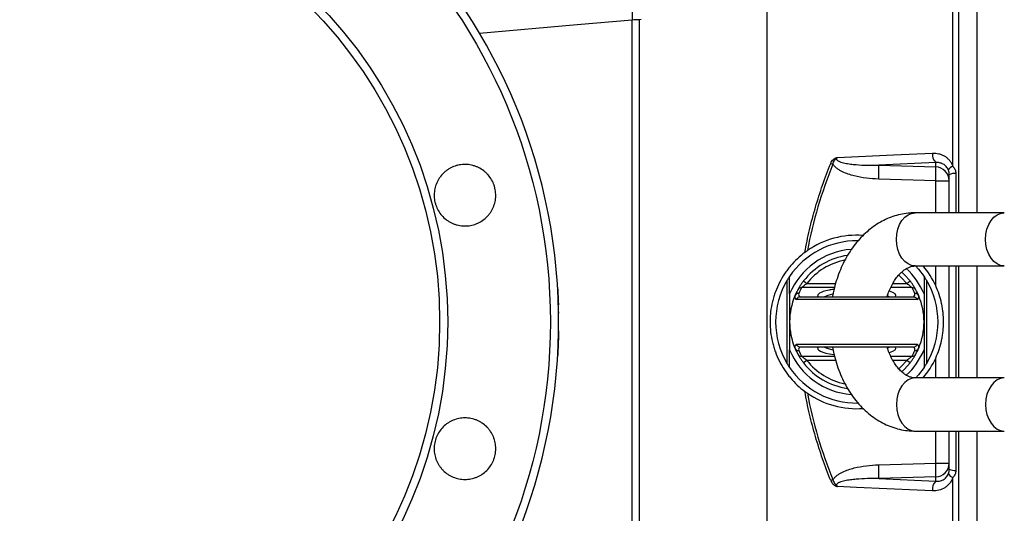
# Model space of a CAD drawing. Header units: millimetres. Extents: x 785 to 5091, y 1956 to 3571.
# Tile 4 of 10: x 1239 to 1942, y 2723 to 3076. Entities that reach past the tile are written whole.
import ezdxf

# ---------------------------------------------------------------- set-up
doc = ezdxf.new("R2010")
doc.units = ezdxf.units.MM
doc.header["$LTSCALE"] = 2

msp = doc.modelspace()

# ---------------------------------------------------------------- linework, layer by layer
at = {"color": 8, "linetype": 'Continuous', "lineweight": 25}
for p, q in [((1909.61, 3552.26), (1909.61, 2937.49)), ((1907.72, 2965.62), (1907.72, 2937.49)), ((1893.31, 2937.49), (1893.31, 2960.43)), ((1893.31, 2885.35), (1893.31, 2899.49)), ((1907.72, 2899.49), (1907.72, 2819.49)), ((1909.61, 2899.49), (1909.61, 2819.49)), ((1821.02, 2884.02), (1797.47, 2884.02)), ((1801.32, 2886.96), (1821.82, 2886.96)), ((1876.45, 2884.02), (1861.16, 2884.02)), ((1862.67, 2886.96), (1872.6, 2886.96)), ((1797.47, 2834.96), (1821.03, 2834.96)), ((1861.13, 2834.96), (1876.45, 2834.96)), ((1821.83, 2832.02), (1801.32, 2832.02)), ((1872.6, 2832.02), (1862.64, 2832.02)), ((1893.31, 2819.49), (1893.31, 2833.63)), ((1893.31, 2758.55), (1893.31, 2781.49)), ((1907.72, 2781.49), (1907.72, 2753.35)), ((1909.61, 2781.49), (1909.61, 2166.72))]:
    msp.add_line(p, q, dxfattribs=at)
at = {"color": 7, "linetype": 'Continuous', "lineweight": 25}
for p, q in [((1922.96, 2937.49), (1922.96, 3552.49)), ((1905.56, 2970.68), (1905.56, 3104.62)), ((1676.42, 2643.71), (1676.42, 3075.27)), ((1682.97, 3075.67), (1681.55, 3075.54)), ((1681.55, 3075.54), (1681.55, 2643.43)), ((1893.31, 2973.36), (1852.57, 2971.46)), ((1852.57, 2971.46), (1893.31, 2970.27)), ((1893.31, 2970.27), (1893.31, 2973.36)), ((1893.31, 2960.43), (1852.57, 2961.62)), ((1902.96, 2937.49), (1902.96, 2964.72)), ((1893.31, 2960.43), (1902.96, 2960.43)), ((1942.32, 2937.49), (1878.68, 2937.49)), ((1878.68, 2899.49), (1942.32, 2899.49)), ((1902.96, 2819.49), (1902.96, 2899.49)), ((1922.96, 2819.49), (1922.96, 2899.49)), ((1787.3, 2829.52), (1787.3, 2889.46)), ((1798.94, 2888.79), (1801.32, 2886.96)), ((1872.6, 2886.96), (1874.98, 2888.79)), ((1886.62, 2889.46), (1886.62, 2829.52)), ((1788.96, 2879.49), (1788.96, 2859.49)), ((1796.57, 2877.49), (1877.34, 2877.49)), ((1884.96, 2879.49), (1884.96, 2859.49)), ((1880.14, 2875.49), (1793.78, 2875.49)), ((1623.89, 2866.82), (1623.9, 2865.82)), ((1788.96, 2859.49), (1788.96, 2839.49)), ((1884.96, 2859.49), (1884.96, 2839.49)), ((1793.78, 2843.49), (1880.14, 2843.49)), ((1877.34, 2841.49), (1796.57, 2841.49)), ((1801.32, 2832.02), (1798.94, 2830.18)), ((1874.98, 2830.18), (1872.6, 2832.02)), ((1942.32, 2819.49), (1878.68, 2819.49)), ((1878.68, 2781.49), (1942.32, 2781.49)), ((1902.96, 2754.25), (1902.96, 2781.49)), ((1922.96, 2166.49), (1922.96, 2781.49)), ((1852.57, 2757.36), (1893.31, 2758.55)), ((1893.31, 2758.55), (1902.96, 2758.55)), ((1893.31, 2748.71), (1852.57, 2747.52)), ((1852.57, 2747.52), (1893.31, 2745.62)), ((1893.31, 2745.62), (1893.31, 2748.71)), ((1905.56, 2614.36), (1905.56, 2748.3))]:
    msp.add_line(p, q, dxfattribs=at)
at = {"color": 7, "linetype": 'Continuous', "lineweight": 25, "flags": 128}
for points in [[(1678.44, 3088.44), (1677.95, 3088.17), (1677.52, 3087.45), (1677.14, 3086.29), (1676.84, 3084.74), (1676.61, 3082.8), (1676.46, 3080.55), (1676.39, 3078.02), (1676.42, 3075.27)], [(1823.06, 2977.08), (1863.07, 2978.93), (1890.98, 2980.22)], [(1878.96, 2899.49), (1880.92, 2897.32), (1884.96, 2892.05)], [(1869.05, 2895.18), (1871.13, 2893.2), (1874.98, 2888.79)], [(1874.98, 2830.18), (1871.13, 2825.78), (1869.06, 2823.8)], [(1884.96, 2826.93), (1880.92, 2821.65), (1878.8, 2819.33)], [(1890.98, 2738.75), (1880.11, 2739.26), (1836.63, 2741.27), (1823.06, 2741.9)]]:
    msp.add_lwpolyline(points, dxfattribs=at)
at = {"color": 8, "linetype": 'Continuous', "lineweight": 25, "flags": 128}
for points in [[(1676.42, 3075.27), (1637.15, 3071.8), (1567.46, 3065.66)], [(1878.68, 2899.49), (1876.06, 2899.85), (1873.54, 2900.93), (1871.21, 2902.69), (1869.18, 2905.05), (1867.51, 2907.93), (1866.27, 2911.22), (1865.5, 2914.78), (1865.24, 2918.49), (1865.5, 2922.2), (1866.27, 2925.76), (1867.51, 2929.04), (1869.18, 2931.92), (1871.21, 2934.29), (1873.54, 2936.04), (1876.06, 2937.12), (1878.68, 2937.49), (1878.68, 2937.49)], [(1942.32, 2899.49), (1939.7, 2899.85), (1937.18, 2900.93), (1934.85, 2902.69), (1932.82, 2905.05), (1931.15, 2907.93), (1929.91, 2911.22), (1929.14, 2914.78), (1928.88, 2918.49), (1929.14, 2922.2), (1929.91, 2925.76), (1931.15, 2929.04), (1932.82, 2931.92), (1934.85, 2934.29), (1937.18, 2936.04), (1939.7, 2937.12), (1942.31, 2937.49)], [(1872.6, 2886.96), (1868.72, 2891.37), (1866.97, 2893.02)], [(1866.94, 2825.93), (1868.72, 2827.61), (1872.6, 2832.02)], [(1878.68, 2819.49), (1876.06, 2819.12), (1873.54, 2818.04), (1871.21, 2816.29), (1869.18, 2813.92), (1867.51, 2811.04), (1866.27, 2807.76), (1865.5, 2804.2), (1865.24, 2800.49), (1865.5, 2796.78), (1866.27, 2793.22), (1867.51, 2789.93), (1869.18, 2787.05), (1871.21, 2784.69), (1873.54, 2782.93), (1876.06, 2781.85), (1878.68, 2781.49), (1878.68, 2781.49)], [(1942.32, 2819.49), (1939.7, 2819.12), (1937.18, 2818.04), (1934.85, 2816.29), (1932.82, 2813.92), (1931.15, 2811.04), (1929.91, 2807.76), (1929.14, 2804.2), (1928.88, 2800.49), (1929.14, 2796.78), (1929.91, 2793.22), (1931.15, 2789.93), (1932.82, 2787.05), (1934.85, 2784.69), (1937.18, 2782.93), (1939.7, 2781.85), (1942.31, 2781.49)]]:
    msp.add_lwpolyline(points, dxfattribs=at)
at = {"color": 7, "linetype": 'Continuous', "lineweight": 25}
for radius in [399.1, 325.73, 320]:
    msp.add_circle((1218.96, 2859.49), radius, dxfattribs=at)
for centre, radius, start, end in [((1218.96, 2859.49), 405, 0.93852, 359.06148), ((1898.65, 2979), 7.76, 170.8957, 226.55066), ((1922.64, 3226.97), 274.71, 247.68295, 248.03217), ((1750.15, 2966.54), 102.54, 357.2492, 2.7508), ((1893.04, 2960.35), 9.92, 0.42152, 88.45528), ((1790.89, 2965.35), 102.54, 357.2492, 2.7508), ((1906.79, 2966.13), 4.7, 105.12465, 158.16114), ((1906.74, 2957.76), 7.93, 82.89101, 118.50239), ((1836.96, 2859.49), 62, 85.98192, 124.68746), ((1836.96, 2859.49), 58, 89.36358, 145.85158), ((1836.96, 2859.49), 52, 94.51407, 157.38014), ((1836.96, 2859.49), 48, 98.03433, 142.37377), ((1836.96, 2859.49), 62, 24.65244, 40.17777), ((1836.96, 2859.49), 52, 22.61986, 47.16864), ((1836.96, 2859.49), 58, 148.89019, 211.10981), ((1797.4, 2881.1), 2.92, 88.49636, 151.05013), ((1836.96, 2862.43), 45, 151.33903, 157.15388), ((1836.96, 2862.43), 45, 22.84612, 28.66097), ((1876.52, 2881.1), 2.92, 28.94987, 91.50364), ((1836.96, 2859.49), 58, 328.89019, 31.10981), ((1836.96, 2859.49), 48, 157.15388, 202.84612), ((1794.88, 2877.46), 2.25, 162.79032, 240.95774), ((1836.96, 2859.49), 48, 151.33903, 157.15388), ((1795.42, 2876.97), 2.94, 88.72543, 156.82701), ((1797.47, 2879.28), 2.07, 162.32539, 239.68996), ((1876.45, 2879.28), 2.07, 300.31004, 17.67461), ((1878.49, 2876.97), 2.94, 23.17299, 91.27457), ((1836.96, 2859.49), 48, 22.84612, 28.66097), ((1879.04, 2877.46), 2.25, 299.04226, 17.20968), ((1836.96, 2859.49), 48, 337.15388, 22.84612), ((1794.88, 2841.52), 2.25, 119.04226, 197.20968), ((1879.04, 2841.52), 2.25, 342.79032, 60.95774), ((1836.96, 2859.49), 52, 202.61986, 265.57084), ((1795.42, 2842.01), 2.94, 203.17299, 271.27457), ((1836.96, 2859.49), 48, 202.84612, 208.66097), ((1797.4, 2837.88), 2.92, 208.94987, 271.50364), ((1797.47, 2839.7), 2.07, 120.31004, 197.67461), ((1836.96, 2856.54), 45, 202.84612, 208.66097), ((1836.96, 2859.49), 52, 312.81328, 337.38014), ((1836.96, 2856.54), 45, 331.33903, 337.15388), ((1876.52, 2837.88), 2.92, 268.49636, 331.05013), ((1876.45, 2839.7), 2.07, 342.32539, 59.68996), ((1878.49, 2842.01), 2.94, 268.72543, 336.82701), ((1836.96, 2859.49), 48, 331.33903, 337.15388), ((1836.96, 2859.49), 48, 217.62623, 261.80507), ((1836.96, 2859.49), 62, 319.82223, 335.34756), ((1836.96, 2859.49), 58, 214.14842, 270.62113), ((1836.96, 2859.49), 62, 235.31254, 274.15396), ((1750.15, 2752.44), 102.54, 357.2492, 2.7508), ((1893.04, 2758.62), 9.92, 271.54472, 359.57848), ((1790.89, 2753.63), 102.54, 357.2492, 2.7508), ((1906.79, 2752.84), 4.7, 201.83886, 254.87535), ((1906.74, 2761.22), 7.93, 241.49761, 277.10899), ((1922.64, 2492), 274.71, 111.96783, 112.31705), ((1898.65, 2739.98), 7.76, 133.44934, 189.1043)]:
    msp.add_arc(centre, radius, start, end, dxfattribs=at)
at = {"color": 8, "linetype": 'Continuous', "lineweight": 25}
for start, end in [(101.18498, 142.37377), (217.62623, 259.06486)]:
    msp.add_arc((1836.96, 2859.49), 45, start, end, dxfattribs=at)
for centre, major_axis, ratio, start_param, end_param in [((1836.96, 2878.35), (28, 0), 0.194444, 2.359494, 3.30038), ((1836.96, 2875.4), (25, 0), 0.217778, 2.332936, 2.748801), ((1836.96, 2875.4), (25, 0), 0.217778, 0.392792, 0.505614), ((1836.96, 2878.35), (28, 0), 0.194444, 6.124398, 6.873064), ((1836.96, 2840.63), (28, 0), 0.194444, 2.982805, 4.08236), ((1836.96, 2843.57), (25, 0), 0.217778, 3.534384, 3.966376), ((1836.96, 2843.57), (25, 0), 0.217778, 5.798226, 5.890394), ((1836.96, 2840.63), (28, 0), 0.194444, 5.695642, 6.441973)]:
    msp.add_ellipse(centre, major_axis=major_axis, ratio=ratio, start_param=start_param, end_param=end_param, dxfattribs=at)
at = {"color": 7, "linetype": 'Continuous', "lineweight": 25}
msp.add_ellipse((1836.96, 2878.35), major_axis=(28, 0), ratio=0.194444, start_param=2.198575, end_param=2.359494, dxfattribs=at)
for points, knots in [([(1772.96, 2638.34), (1772.96, 2668.84), (1772.96, 2700.23), (1772.96, 2764.03), (1772.96, 2796.45), (1772.96, 2861.52), (1772.96, 2894.18), (1772.96, 2958.96), (1772.96, 2991.08), (1772.96, 3054.01), (1772.96, 3084.82), (1772.96, 3144.39), (1772.96, 3173.14), (1772.96, 3227.92), (1772.96, 3253.94), (1772.96, 3302.61), (1772.96, 3325.26), (1772.96, 3345.96)], [0, 0, 0, 0, 0.125, 0.125, 0.25, 0.25, 0.375, 0.375, 0.5, 0.5, 0.625, 0.625, 0.75, 0.75, 0.875, 0.875, 1, 1, 1, 1]), ([(1818.32, 2972.84), (1818.54, 2973.38), (1818.8, 2973.89), (1819.41, 2974.84), (1819.78, 2975.29), (1820.59, 2976.05), (1821.05, 2976.38), (1821.78, 2976.73), (1822.03, 2976.82), (1822.54, 2976.97), (1822.8, 2977.03), (1823.06, 2977.08)], [0, 0, 0, 0, 0.25, 0.25, 0.5, 0.5, 0.75, 0.75, 0.875, 0.875, 1, 1, 1, 1]), ([(1819.87, 2972.21), (1819.98, 2972.7), (1820.13, 2973.18), (1820.53, 2974.1), (1820.77, 2974.54), (1821.34, 2975.35), (1821.66, 2975.72), (1822.16, 2976.25), (1822.33, 2976.43), (1822.68, 2976.77), (1822.86, 2976.93), (1823.06, 2977.08)], [0, 0, 0, 0, 0.25, 0.25, 0.5, 0.5, 0.75, 0.75, 0.875, 0.875, 1, 1, 1, 1]), ([(1823.06, 2977.08), (1822.93, 2976.96), (1822.82, 2976.83), (1822.63, 2976.54), (1822.55, 2976.38), (1822.49, 2976.03), (1822.5, 2975.85), (1822.62, 2975.51), (1822.71, 2975.36), (1823.05, 2974.96), (1823.34, 2974.76), (1823.92, 2974.41), (1824.23, 2974.26), (1825.16, 2973.87), (1825.81, 2973.66), (1827.11, 2973.3), (1827.77, 2973.14), (1829.75, 2972.73), (1831.08, 2972.53), (1833.76, 2972.18), (1835.1, 2972.04), (1839.12, 2971.7), (1841.81, 2971.57), (1847.19, 2971.43), (1849.88, 2971.42), (1852.57, 2971.46)], [0, 0, 0, 0, 0.015625, 0.015625, 0.03125, 0.03125, 0.046875, 0.046875, 0.0625, 0.0625, 0.09375, 0.09375, 0.125, 0.125, 0.1875, 0.1875, 0.25, 0.25, 0.375, 0.375, 0.5, 0.5, 0.75, 0.75, 1, 1, 1, 1]), ([(1890.98, 2980.22), (1892.55, 2980.3), (1894.07, 2980.14), (1896.3, 2979.57), (1897.04, 2979.32), (1898.44, 2978.72), (1899.12, 2978.37), (1900.41, 2977.55), (1901.03, 2977.09), (1902.2, 2976.04), (1902.74, 2975.48), (1903.72, 2974.26), (1904.16, 2973.6), (1904.94, 2972.2), (1905.28, 2971.45), (1905.56, 2970.68)], [0, 0, 0, 0, 0.25, 0.25, 0.375, 0.375, 0.5, 0.5, 0.625, 0.625, 0.75, 0.75, 0.875, 0.875, 1, 1, 1, 1]), ([(1535.78, 2955.77), (1536.16, 2957.18), (1536.67, 2958.52), (1537.62, 2960.45), (1537.97, 2961.08), (1538.73, 2962.3), (1539.15, 2962.9), (1540.46, 2964.62), (1541.44, 2965.66), (1543.06, 2967.09), (1543.63, 2967.54), (1544.81, 2968.38), (1545.42, 2968.77), (1547.28, 2969.85), (1548.59, 2970.44), (1550.64, 2971.14), (1551.34, 2971.34), (1552.75, 2971.67), (1554.16, 2971.92), (1555.59, 2972.04), (1557.02, 2972.09), (1557.75, 2972.08), (1559.92, 2971.93), (1561.33, 2971.7), (1563.41, 2971.14), (1564.1, 2970.92), (1565.45, 2970.41), (1566.12, 2970.12), (1568.06, 2969.17), (1569.27, 2968.41), (1570.99, 2967.1), (1571.54, 2966.63), (1572.6, 2965.64), (1573.1, 2965.12), (1574.52, 2963.5), (1575.36, 2962.34), (1576.81, 2959.82), (1577.4, 2958.51), (1578.09, 2956.48), (1578.29, 2955.79), (1578.62, 2954.38), (1578.75, 2953.66), (1579.03, 2951.52), (1579.08, 2950.08), (1578.89, 2947.22), (1578.66, 2945.77), (1577.91, 2943), (1577.41, 2941.65), (1576.45, 2939.71), (1576.1, 2939.07), (1575.34, 2937.85), (1574.52, 2936.67), (1573.59, 2935.57), (1572.61, 2934.52), (1572.09, 2934.02), (1570.46, 2932.58), (1569.29, 2931.75), (1567.43, 2930.67), (1566.79, 2930.34), (1565.47, 2929.74), (1564.79, 2929.48), (1562.75, 2928.78), (1561.35, 2928.46), (1559.21, 2928.17), (1558.49, 2928.11), (1557.04, 2928.06), (1556.32, 2928.07), (1554.18, 2928.21), (1552.76, 2928.45), (1550.66, 2929.01), (1549.97, 2929.23), (1548.62, 2929.73), (1547.31, 2930.3), (1546.05, 2931), (1544.82, 2931.76), (1544.22, 2932.17), (1542.5, 2933.49), (1541.46, 2934.47), (1539.56, 2936.63), (1538.71, 2937.82), (1537.27, 2940.31), (1536.68, 2941.61), (1535.98, 2943.66), (1535.78, 2944.36), (1535.45, 2945.77), (1535.32, 2946.47), (1535.04, 2948.61), (1534.99, 2950.05), (1535.17, 2952.94), (1535.41, 2954.37), (1535.78, 2955.77)], [0, 0, 0, 0, 0.03125, 0.03125, 0.046875, 0.046875, 0.0625, 0.0625, 0.09375, 0.09375, 0.109375, 0.109375, 0.125, 0.125, 0.15625, 0.15625, 0.171875, 0.171875, 0.1875, 0.203125, 0.203125, 0.21875, 0.21875, 0.25, 0.25, 0.265625, 0.265625, 0.28125, 0.28125, 0.3125, 0.3125, 0.328125, 0.328125, 0.34375, 0.34375, 0.375, 0.375, 0.40625, 0.40625, 0.421875, 0.421875, 0.4375, 0.4375, 0.46875, 0.46875, 0.5, 0.5, 0.53125, 0.53125, 0.546875, 0.546875, 0.5625, 0.578125, 0.578125, 0.59375, 0.59375, 0.625, 0.625, 0.640625, 0.640625, 0.65625, 0.65625, 0.6875, 0.6875, 0.703125, 0.703125, 0.71875, 0.71875, 0.75, 0.75, 0.765625, 0.765625, 0.78125, 0.796875, 0.796875, 0.8125, 0.8125, 0.84375, 0.84375, 0.875, 0.875, 0.90625, 0.90625, 0.921875, 0.921875, 0.9375, 0.9375, 0.96875, 0.96875, 1, 1, 1, 1]), ([(1799.83, 2909.14), (1800.8, 2914.6), (1801.93, 2920.03), (1804.47, 2930.8), (1805.89, 2936.15), (1808.99, 2946.78), (1810.68, 2952.06), (1814.32, 2962.51), (1816.26, 2967.7), (1818.32, 2972.84)], [0, 0, 0, 0, 0.25, 0.25, 0.5, 0.5, 0.75, 0.75, 1, 1, 1, 1]), ([(1852.57, 2961.62), (1849.62, 2961.71), (1846.69, 2961.92), (1840.87, 2962.65), (1837.98, 2963.15), (1833.69, 2964.24), (1832.27, 2964.65), (1829.48, 2965.61), (1828.12, 2966.16), (1826.13, 2967.12), (1825.48, 2967.47), (1824.2, 2968.22), (1823.57, 2968.62), (1822.38, 2969.51), (1821.81, 2969.99), (1820.76, 2971.03), (1820.28, 2971.6), (1819.87, 2972.21)], [0, 0, 0, 0, 0.25, 0.25, 0.5, 0.5, 0.625, 0.625, 0.75, 0.75, 0.8125, 0.8125, 0.875, 0.875, 0.9375, 0.9375, 1, 1, 1, 1]), ([(1902.42, 2967.88), (1902.23, 2968.39), (1902, 2968.88), (1901.48, 2969.76), (1901.18, 2970.16), (1900.54, 2970.9), (1900.19, 2971.23), (1899.44, 2971.83), (1899.05, 2972.09), (1898.24, 2972.53), (1897.82, 2972.72), (1896.96, 2973.03), (1896.51, 2973.15), (1895.16, 2973.41), (1894.24, 2973.45), (1893.31, 2973.36)], [0, 0, 0, 0, 0.125, 0.125, 0.25, 0.25, 0.375, 0.375, 0.5, 0.5, 0.625, 0.625, 0.75, 0.75, 1, 1, 1, 1]), ([(1905.56, 2970.68), (1905.86, 2970.35), (1906.15, 2969.99), (1906.67, 2969.23), (1906.91, 2968.82), (1907.3, 2967.97), (1907.45, 2967.52), (1907.67, 2966.59), (1907.72, 2966.11), (1907.72, 2965.62)], [0, 0, 0, 0, 0.25, 0.25, 0.5, 0.5, 0.75, 0.75, 1, 1, 1, 1]), ([(1902.96, 2964.72), (1902.96, 2965.27), (1902.91, 2965.82), (1902.73, 2966.87), (1902.59, 2967.4), (1902.42, 2967.88)], [0, 0, 0, 0, 0.5, 0.5, 1, 1, 1, 1]), ([(1878.68, 2937.49), (1877.44, 2937.46), (1874.35, 2937.39), (1869.45, 2936.71), (1864.06, 2935.36), (1858.81, 2933.4), (1853.72, 2930.86), (1848.85, 2927.75), (1844.21, 2924.08), (1839.84, 2919.88), (1835.78, 2915.17), (1832.06, 2909.99), (1828.73, 2904.37), (1825.8, 2898.38), (1823.3, 2892.07), (1821.3, 2885.47), (1820.07, 2880.59), (1819.66, 2877.88), (1819.6, 2877.49)], [0, 0, 0, 0, 0.043347, 0.107587, 0.171818, 0.236302, 0.301288, 0.366971, 0.43348, 0.500863, 0.569079, 0.638019, 0.707523, 0.777422, 0.847564, 0.917826, 0.988119, 1, 1, 1, 1]), ([(1799.83, 2909.14), (1796.14, 2906.38), (1792.73, 2903.2), (1788.87, 2898.64), (1788.13, 2897.71), (1786.69, 2895.8), (1786.01, 2894.83), (1784.03, 2891.86), (1782.82, 2889.8), (1780.65, 2885.54), (1779.67, 2883.33), (1778.4, 2879.89), (1778.01, 2878.73), (1777.3, 2876.4), (1776.98, 2875.23), (1776.12, 2871.69), (1775.69, 2869.3), (1775.26, 2865.68), (1775.15, 2864.46), (1775, 2862.01), (1774.96, 2860.78), (1774.95, 2854.62), (1775.53, 2849.79), (1776.95, 2843.87), (1777.27, 2842.69), (1777.98, 2840.34), (1778.37, 2839.18), (1779.63, 2835.76), (1780.59, 2833.55), (1782.77, 2829.27), (1783.98, 2827.2), (1785.97, 2824.2), (1786.67, 2823.21), (1788.1, 2821.3), (1788.85, 2820.37), (1792.67, 2815.85), (1796.08, 2812.64), (1799.83, 2809.83)], [0, 0, 0, 0, 0.125, 0.125, 0.15625, 0.15625, 0.1875, 0.1875, 0.25, 0.25, 0.3125, 0.3125, 0.34375, 0.34375, 0.375, 0.375, 0.4375, 0.4375, 0.46875, 0.46875, 0.5, 0.5, 0.625, 0.625, 0.65625, 0.65625, 0.6875, 0.6875, 0.75, 0.75, 0.8125, 0.8125, 0.84375, 0.84375, 0.875, 0.875, 1, 1, 1, 1]), ([(1858.6, 2877.49), (1858.6, 2877.5), (1859.01, 2879.02), (1860.09, 2881.78), (1861.84, 2885.66), (1863.82, 2889.07), (1865.95, 2892.01), (1868.15, 2894.44), (1870.37, 2896.37), (1872.55, 2897.8), (1874.65, 2898.79), (1876.7, 2899.38), (1878, 2899.45), (1878.68, 2899.49)], [0, 0, 0, 0, 0.0009705, 0.0968368, 0.1922157, 0.2871898, 0.382002, 0.4769906, 0.5728502, 0.670788, 0.7727845, 0.8821297, 1, 1, 1, 1]), ([(1787.3, 2889.46), (1787.48, 2889.76), (1787.66, 2890.05), (1788.02, 2890.61), (1788.19, 2890.88), (1788.51, 2891.38), (1788.66, 2891.61), (1788.89, 2891.94), (1788.96, 2892.05), (1788.96, 2892.05)], [0, 0, 0, 0, 0.25, 0.25, 0.5, 0.5, 0.75, 0.75, 1, 1, 1, 1]), ([(1884.96, 2892.05), (1884.96, 2892.05), (1884.98, 2892.02), (1885.04, 2891.93), (1885.09, 2891.86), (1885.2, 2891.69), (1885.26, 2891.59), (1885.41, 2891.38), (1885.48, 2891.26), (1885.72, 2890.89), (1885.9, 2890.62), (1886.25, 2890.05), (1886.43, 2889.76), (1886.62, 2889.46)], [0, 0, 0, 0, 0.125, 0.125, 0.25, 0.25, 0.375, 0.375, 0.5, 0.5, 0.75, 0.75, 1, 1, 1, 1]), ([(1623.19, 2884.42), (1623.19, 2884.44), (1623.18, 2884.53), (1623.22, 2883.99), (1623.29, 2882.8), (1623.4, 2880.88), (1623.52, 2878.39), (1623.65, 2875.3), (1623.74, 2873.04), (1623.77, 2871.75), (1623.77, 2871.74)], [0, 0, 0, 0, 0.044619, 0.201407, 0.36274, 0.519574, 0.680941, 0.838037, 0.999684, 1, 1, 1, 1]), ([(1798.94, 2888.79), (1798.45, 2888.15), (1797.97, 2887.5), (1797.09, 2886.22), (1796.67, 2885.59), (1796.12, 2884.71), (1795.94, 2884.43), (1795.63, 2883.9), (1795.49, 2883.66), (1795.23, 2883.22), (1795.13, 2883.03), (1794.95, 2882.71), (1794.89, 2882.59), (1794.84, 2882.51)], [0, 0, 0, 0, 0.25, 0.25, 0.5, 0.5, 0.625, 0.625, 0.75, 0.75, 0.875, 0.875, 1, 1, 1, 1]), ([(1797.47, 2884.02), (1797.52, 2884.06), (1797.6, 2884.13), (1797.8, 2884.31), (1797.92, 2884.42), (1798.33, 2884.77), (1798.66, 2885.04), (1799.36, 2885.59), (1799.74, 2885.88), (1800.51, 2886.43), (1800.91, 2886.7), (1801.32, 2886.96)], [0, 0, 0, 0, 0.125, 0.125, 0.25, 0.25, 0.5, 0.5, 0.75, 0.75, 1, 1, 1, 1]), ([(1872.6, 2886.96), (1873.01, 2886.7), (1873.4, 2886.43), (1874.17, 2885.88), (1874.55, 2885.6), (1875.25, 2885.05), (1875.58, 2884.77), (1875.99, 2884.42), (1876.12, 2884.31), (1876.32, 2884.13), (1876.4, 2884.06), (1876.45, 2884.02)], [0, 0, 0, 0, 0.25, 0.25, 0.5, 0.5, 0.75, 0.75, 0.875, 0.875, 1, 1, 1, 1]), ([(1879.08, 2882.51), (1879.03, 2882.59), (1878.97, 2882.71), (1878.79, 2883.03), (1878.68, 2883.23), (1878.43, 2883.66), (1878.29, 2883.9), (1877.97, 2884.43), (1877.8, 2884.72), (1877.43, 2885.3), (1877.23, 2885.61), (1876.82, 2886.23), (1876.6, 2886.55), (1875.94, 2887.51), (1875.47, 2888.15), (1874.98, 2888.79)], [0, 0, 0, 0, 0.125, 0.125, 0.25, 0.25, 0.375, 0.375, 0.5, 0.5, 0.625, 0.625, 0.75, 0.75, 1, 1, 1, 1]), ([(1893.31, 2833.63), (1894.25, 2835.68), (1895.06, 2837.75), (1896.47, 2841.95), (1897.06, 2844.08), (1897.77, 2847.33), (1897.97, 2848.42), (1898.33, 2850.62), (1898.48, 2851.74), (1898.84, 2855.06), (1898.96, 2857.27), (1898.96, 2861.7), (1898.84, 2863.92), (1898.48, 2867.23), (1898.33, 2868.34), (1897.98, 2870.55), (1897.77, 2871.64), (1897.06, 2874.89), (1896.47, 2877.02), (1895.06, 2881.23), (1894.25, 2883.3), (1893.31, 2885.35)], [0, 0, 0, 0, 0.125, 0.125, 0.25, 0.25, 0.3125, 0.3125, 0.375, 0.375, 0.5, 0.5, 0.625, 0.625, 0.6875, 0.6875, 0.75, 0.75, 0.875, 0.875, 1, 1, 1, 1]), ([(1796.42, 2877.48), (1796.13, 2877.47), (1795.85, 2877.41), (1795.31, 2877.21), (1795.05, 2877.07), (1794.59, 2876.72), (1794.38, 2876.5), (1794.03, 2876.03), (1793.89, 2875.76), (1793.78, 2875.49)], [0, 0, 0, 0, 0.25, 0.25, 0.5, 0.5, 0.75, 0.75, 1, 1, 1, 1]), ([(1877.5, 2877.48), (1877.79, 2877.47), (1878.07, 2877.41), (1878.61, 2877.21), (1878.87, 2877.07), (1879.33, 2876.72), (1879.54, 2876.5), (1879.89, 2876.03), (1880.03, 2875.76), (1880.14, 2875.49)], [0, 0, 0, 0, 0.25, 0.25, 0.5, 0.5, 0.75, 0.75, 1, 1, 1, 1]), ([(1623.9, 2852.85), (1623.92, 2853.94), (1623.92, 2855.04), (1623.9, 2857.24), (1623.89, 2858.35), (1623.89, 2860.58), (1623.9, 2861.71), (1623.92, 2863.94), (1623.92, 2865.04), (1623.9, 2866.12)], [0, 0, 0, 0, 0.25, 0.25, 0.5, 0.5, 0.75, 0.75, 1, 1, 1, 1]), ([(1623.9, 2853.15), (1623.9, 2852.57), (1623.87, 2850.61), (1623.79, 2847.51), (1623.67, 2843.96), (1623.53, 2840.88), (1623.41, 2838.3), (1623.3, 2836.34), (1623.22, 2835.06), (1623.19, 2834.47), (1623.19, 2834.55), (1623.19, 2834.57)], [0, 0, 0, 0, 0.053851, 0.183835, 0.310288, 0.440396, 0.567042, 0.697362, 0.823969, 0.954259, 1, 1, 1, 1]), ([(1796.42, 2841.49), (1796.13, 2841.51), (1795.85, 2841.57), (1795.31, 2841.77), (1795.05, 2841.91), (1794.59, 2842.26), (1794.38, 2842.47), (1794.03, 2842.94), (1793.89, 2843.21), (1793.78, 2843.49)], [0, 0, 0, 0, 0.25, 0.25, 0.5, 0.5, 0.75, 0.75, 1, 1, 1, 1]), ([(1877.5, 2841.49), (1877.79, 2841.51), (1878.07, 2841.57), (1878.61, 2841.77), (1878.87, 2841.91), (1879.33, 2842.26), (1879.54, 2842.47), (1879.89, 2842.94), (1880.03, 2843.21), (1880.14, 2843.49)], [0, 0, 0, 0, 0.25, 0.25, 0.5, 0.5, 0.75, 0.75, 1, 1, 1, 1]), ([(1794.84, 2836.47), (1794.89, 2836.38), (1794.95, 2836.26), (1795.13, 2835.95), (1795.24, 2835.75), (1795.49, 2835.32), (1795.63, 2835.07), (1795.95, 2834.55), (1796.12, 2834.26), (1796.49, 2833.67), (1796.69, 2833.37), (1797.1, 2832.74), (1797.32, 2832.42), (1797.98, 2831.47), (1798.45, 2830.82), (1798.94, 2830.18)], [0, 0, 0, 0, 0.125, 0.125, 0.25, 0.25, 0.375, 0.375, 0.5, 0.5, 0.625, 0.625, 0.75, 0.75, 1, 1, 1, 1]), ([(1801.32, 2832.02), (1800.91, 2832.28), (1800.52, 2832.55), (1799.75, 2833.1), (1799.37, 2833.38), (1798.67, 2833.93), (1798.34, 2834.2), (1797.93, 2834.56), (1797.8, 2834.66), (1797.6, 2834.84), (1797.52, 2834.91), (1797.47, 2834.96)], [0, 0, 0, 0, 0.25, 0.25, 0.5, 0.5, 0.75, 0.75, 0.875, 0.875, 1, 1, 1, 1]), ([(1819.62, 2841.49), (1819.91, 2839.87), (1820.63, 2835.93), (1822.33, 2829.88), (1824.63, 2823.37), (1827.41, 2817.14), (1830.64, 2811.24), (1834.31, 2805.74), (1838.38, 2800.68), (1842.82, 2796.13), (1847.59, 2792.14), (1852.64, 2788.74), (1857.9, 2785.97), (1863.32, 2783.85), (1868.85, 2782.39), (1873.99, 2781.61), (1877.27, 2781.52), (1878.68, 2781.49)], [0, 0, 0, 0, 0.049619, 0.120338, 0.191212, 0.26223, 0.333331, 0.404394, 0.475255, 0.545707, 0.615524, 0.684504, 0.752513, 0.819508, 0.885551, 0.950792, 1, 1, 1, 1]), ([(1878.68, 2819.49), (1878.41, 2819.49), (1877.44, 2819.52), (1875.81, 2819.81), (1873.67, 2820.59), (1871.54, 2821.78), (1869.34, 2823.45), (1867.08, 2825.65), (1864.84, 2828.42), (1862.75, 2831.66), (1860.87, 2835.35), (1859.48, 2838.65), (1858.85, 2840.81), (1858.65, 2841.49)], [0, 0, 0, 0, 0.0468969, 0.1696093, 0.2768116, 0.3758293, 0.4702208, 0.5703099, 0.667726, 0.7639538, 0.8598618, 0.955805, 1, 1, 1, 1]), ([(1876.45, 2834.96), (1876.4, 2834.91), (1876.32, 2834.84), (1876.12, 2834.67), (1875.99, 2834.56), (1875.59, 2834.21), (1875.26, 2833.93), (1874.56, 2833.38), (1874.18, 2833.1), (1873.41, 2832.55), (1873.01, 2832.28), (1872.6, 2832.02)], [0, 0, 0, 0, 0.125, 0.125, 0.25, 0.25, 0.5, 0.5, 0.75, 0.75, 1, 1, 1, 1]), ([(1874.98, 2830.18), (1875.47, 2830.82), (1875.94, 2831.47), (1876.83, 2832.75), (1877.25, 2833.39), (1877.8, 2834.27), (1877.97, 2834.55), (1878.29, 2835.08), (1878.43, 2835.32), (1878.68, 2835.76), (1878.79, 2835.95), (1878.97, 2836.26), (1879.03, 2836.38), (1879.08, 2836.47)], [0, 0, 0, 0, 0.25, 0.25, 0.5, 0.5, 0.625, 0.625, 0.75, 0.75, 0.875, 0.875, 1, 1, 1, 1]), ([(1788.96, 2826.93), (1788.96, 2826.93), (1788.94, 2826.96), (1788.88, 2827.05), (1788.83, 2827.12), (1788.72, 2827.28), (1788.65, 2827.38), (1788.51, 2827.6), (1788.44, 2827.72), (1788.19, 2828.09), (1788.02, 2828.36), (1787.66, 2828.92), (1787.48, 2829.22), (1787.3, 2829.52)], [0, 0, 0, 0, 0.125, 0.125, 0.25, 0.25, 0.375, 0.375, 0.5, 0.5, 0.75, 0.75, 1, 1, 1, 1]), ([(1886.62, 2829.52), (1886.43, 2829.22), (1886.25, 2828.93), (1885.9, 2828.37), (1885.73, 2828.1), (1885.41, 2827.6), (1885.25, 2827.37), (1885.03, 2827.04), (1884.96, 2826.93), (1884.96, 2826.93)], [0, 0, 0, 0, 0.25, 0.25, 0.5, 0.5, 0.75, 0.75, 1, 1, 1, 1]), ([(1818.32, 2746.14), (1816.26, 2751.28), (1814.32, 2756.47), (1810.68, 2766.92), (1808.99, 2772.19), (1805.89, 2782.82), (1804.47, 2788.18), (1801.93, 2798.96), (1800.8, 2804.38), (1799.83, 2809.83)], [0, 0, 0, 0, 0.25, 0.25, 0.5, 0.5, 0.75, 0.75, 1, 1, 1, 1]), ([(1541.48, 2784.46), (1542.51, 2785.49), (1543.62, 2786.4), (1545.41, 2787.59), (1546.02, 2787.96), (1547.3, 2788.64), (1547.96, 2788.96), (1549.96, 2789.78), (1551.33, 2790.2), (1553.44, 2790.62), (1554.16, 2790.73), (1555.6, 2790.87), (1556.32, 2790.9), (1558.48, 2790.9), (1559.9, 2790.76), (1562.03, 2790.34), (1562.74, 2790.16), (1564.11, 2789.74), (1565.47, 2789.26), (1566.76, 2788.65), (1568.03, 2787.97), (1568.66, 2787.6), (1570.46, 2786.39), (1571.57, 2785.48), (1573.09, 2783.96), (1573.58, 2783.42), (1574.49, 2782.3), (1574.93, 2781.72), (1576.13, 2779.93), (1576.8, 2778.66), (1577.63, 2776.67), (1577.88, 2775.98), (1578.3, 2774.6), (1578.47, 2773.9), (1578.89, 2771.79), (1579.03, 2770.36), (1579.03, 2767.46), (1578.89, 2766.02), (1578.47, 2763.92), (1578.3, 2763.22), (1577.88, 2761.84), (1577.64, 2761.15), (1576.81, 2759.15), (1576.13, 2757.89), (1574.54, 2755.5), (1573.61, 2754.36), (1571.58, 2752.33), (1570.47, 2751.42), (1568.67, 2750.22), (1568.04, 2749.84), (1566.77, 2749.16), (1565.47, 2748.55), (1564.12, 2748.06), (1562.75, 2747.64), (1562.04, 2747.47), (1559.91, 2747.04), (1558.48, 2746.9), (1556.33, 2746.9), (1555.61, 2746.94), (1554.17, 2747.08), (1553.45, 2747.18), (1551.34, 2747.6), (1549.96, 2748.02), (1547.97, 2748.84), (1547.31, 2749.15), (1546.03, 2749.84), (1545.42, 2750.21), (1543.63, 2751.4), (1542.52, 2752.31), (1540.98, 2753.84), (1540.49, 2754.38), (1539.58, 2755.49), (1538.72, 2756.64), (1537.98, 2757.87), (1537.3, 2759.14), (1536.99, 2759.8), (1536.16, 2761.81), (1535.74, 2763.18), (1535.18, 2765.99), (1535.03, 2767.45), (1535.03, 2770.32), (1535.17, 2771.75), (1535.59, 2773.88), (1535.77, 2774.58), (1536.19, 2775.96), (1536.43, 2776.64), (1537.25, 2778.63), (1537.93, 2779.9), (1539.54, 2782.32), (1540.45, 2783.43), (1541.48, 2784.46)], [0, 0, 0, 0, 0.03125, 0.03125, 0.046875, 0.046875, 0.0625, 0.0625, 0.09375, 0.09375, 0.109375, 0.109375, 0.125, 0.125, 0.15625, 0.15625, 0.171875, 0.171875, 0.1875, 0.203125, 0.203125, 0.21875, 0.21875, 0.25, 0.25, 0.265625, 0.265625, 0.28125, 0.28125, 0.3125, 0.3125, 0.328125, 0.328125, 0.34375, 0.34375, 0.375, 0.375, 0.40625, 0.40625, 0.421875, 0.421875, 0.4375, 0.4375, 0.46875, 0.46875, 0.5, 0.5, 0.53125, 0.53125, 0.546875, 0.546875, 0.5625, 0.578125, 0.578125, 0.59375, 0.59375, 0.625, 0.625, 0.640625, 0.640625, 0.65625, 0.65625, 0.6875, 0.6875, 0.703125, 0.703125, 0.71875, 0.71875, 0.75, 0.75, 0.765625, 0.765625, 0.78125, 0.796875, 0.796875, 0.8125, 0.8125, 0.84375, 0.84375, 0.875, 0.875, 0.90625, 0.90625, 0.921875, 0.921875, 0.9375, 0.9375, 0.96875, 0.96875, 1, 1, 1, 1]), ([(1819.87, 2746.77), (1820.28, 2747.38), (1820.76, 2747.95), (1821.81, 2748.99), (1822.39, 2749.47), (1823.58, 2750.36), (1824.2, 2750.76), (1825.48, 2751.51), (1826.13, 2751.86), (1828.12, 2752.82), (1829.49, 2753.36), (1832.27, 2754.33), (1833.69, 2754.74), (1837.98, 2755.82), (1840.87, 2756.33), (1846.69, 2757.06), (1849.62, 2757.27), (1852.57, 2757.36)], [0, 0, 0, 0, 0.0625, 0.0625, 0.125, 0.125, 0.1875, 0.1875, 0.25, 0.25, 0.375, 0.375, 0.5, 0.5, 0.75, 0.75, 1, 1, 1, 1]), ([(1893.31, 2745.62), (1894.24, 2745.53), (1895.16, 2745.57), (1896.97, 2745.91), (1897.83, 2746.22), (1899.05, 2746.89), (1899.45, 2747.15), (1900.19, 2747.75), (1900.54, 2748.08), (1901.19, 2748.82), (1901.49, 2749.23), (1902.01, 2750.11), (1902.23, 2750.58), (1902.42, 2751.09)], [0, 0, 0, 0, 0.25, 0.25, 0.5, 0.5, 0.625, 0.625, 0.75, 0.75, 0.875, 0.875, 1, 1, 1, 1]), ([(1902.42, 2751.09), (1902.6, 2751.58), (1902.73, 2752.09), (1902.91, 2753.15), (1902.96, 2753.7), (1902.96, 2754.25)], [0, 0, 0, 0, 0.5, 0.5, 1, 1, 1, 1]), ([(1907.72, 2753.35), (1907.72, 2752.87), (1907.67, 2752.39), (1907.45, 2751.45), (1907.3, 2751.01), (1906.91, 2750.16), (1906.67, 2749.75), (1906.15, 2748.98), (1905.86, 2748.63), (1905.56, 2748.3)], [0, 0, 0, 0, 0.25, 0.25, 0.5, 0.5, 0.75, 0.75, 1, 1, 1, 1]), ([(1818.32, 2746.14), (1818.54, 2745.6), (1818.8, 2745.09), (1819.26, 2744.37), (1819.43, 2744.14), (1819.79, 2743.7), (1819.98, 2743.5), (1820.39, 2743.12), (1820.6, 2742.94), (1821.06, 2742.62), (1821.29, 2742.48), (1821.78, 2742.25), (1822.03, 2742.15), (1822.54, 2742), (1822.8, 2741.95), (1823.06, 2741.9)], [0, 0, 0, 0, 0.25, 0.25, 0.375, 0.375, 0.5, 0.5, 0.625, 0.625, 0.75, 0.75, 0.875, 0.875, 1, 1, 1, 1]), ([(1819.87, 2746.77), (1819.98, 2746.27), (1820.13, 2745.79), (1820.53, 2744.87), (1820.78, 2744.44), (1821.34, 2743.63), (1821.66, 2743.26), (1822.16, 2742.72), (1822.33, 2742.54), (1822.68, 2742.2), (1822.86, 2742.04), (1823.06, 2741.9)], [0, 0, 0, 0, 0.25, 0.25, 0.5, 0.5, 0.75, 0.75, 0.875, 0.875, 1, 1, 1, 1]), ([(1852.57, 2747.52), (1849.88, 2747.56), (1847.19, 2747.55), (1841.8, 2747.4), (1839.11, 2747.27), (1835.09, 2746.93), (1833.75, 2746.79), (1831.08, 2746.45), (1829.75, 2746.24), (1827.77, 2745.83), (1827.11, 2745.68), (1825.8, 2745.32), (1825.16, 2745.11), (1824.22, 2744.71), (1823.92, 2744.57), (1823.33, 2744.22), (1823.05, 2744.01), (1822.72, 2743.62), (1822.62, 2743.47), (1822.5, 2743.14), (1822.49, 2742.95), (1822.55, 2742.61), (1822.63, 2742.44), (1822.82, 2742.15), (1822.93, 2742.02), (1823.06, 2741.9)], [0, 0, 0, 0, 0.25, 0.25, 0.5, 0.5, 0.625, 0.625, 0.75, 0.75, 0.8125, 0.8125, 0.875, 0.875, 0.90625, 0.90625, 0.9375, 0.9375, 0.953125, 0.953125, 0.96875, 0.96875, 0.984375, 0.984375, 1, 1, 1, 1]), ([(1905.56, 2748.3), (1905.28, 2747.53), (1904.95, 2746.79), (1904.17, 2745.39), (1903.72, 2744.73), (1902.73, 2743.5), (1902.19, 2742.93), (1901.04, 2741.9), (1900.42, 2741.43), (1898.46, 2740.2), (1897.06, 2739.6), (1894.07, 2738.83), (1892.55, 2738.68), (1890.98, 2738.75)], [0, 0, 0, 0, 0.125, 0.125, 0.25, 0.25, 0.375, 0.375, 0.5, 0.5, 0.75, 0.75, 1, 1, 1, 1])]:
    msp.add_open_spline(points, degree=3, knots=knots, dxfattribs=at)
for points in [[(1681.55, 3075.54), (1679.82, 3075.48), (1678.11, 3075.39), (1676.42, 3075.27)], [(1819.87, 2972.21), (1811.81, 2952.22), (1805.6, 2931.68), (1801.68, 2910.47)], [(1801.68, 2910.47), (1801.04, 2910.03), (1800.42, 2909.58), (1799.83, 2909.14)], [(1788.96, 2879.49), (1788.96, 2883.86), (1788.96, 2888.01), (1788.96, 2892.05)], [(1884.96, 2892.05), (1884.96, 2887.99), (1884.96, 2883.83), (1884.96, 2879.49)], [(1796.42, 2877.48), (1796.47, 2877.49), (1796.52, 2877.49), (1796.57, 2877.49)], [(1877.34, 2877.49), (1877.4, 2877.49), (1877.45, 2877.49), (1877.5, 2877.48)], [(1788.96, 2826.93), (1788.96, 2830.98), (1788.96, 2835.14), (1788.96, 2839.49)], [(1796.57, 2841.49), (1796.52, 2841.49), (1796.47, 2841.49), (1796.42, 2841.49)], [(1877.5, 2841.49), (1877.45, 2841.49), (1877.4, 2841.49), (1877.34, 2841.49)], [(1884.96, 2839.49), (1884.96, 2835.12), (1884.96, 2830.97), (1884.96, 2826.93)], [(1799.83, 2809.83), (1800.42, 2809.39), (1801.04, 2808.95), (1801.68, 2808.51)], [(1801.68, 2808.51), (1805.6, 2787.29), (1811.81, 2766.76), (1819.87, 2746.77)]]:
    msp.add_open_spline(points, degree=3, dxfattribs=at)

doc.saveas('drawing.dxf')
